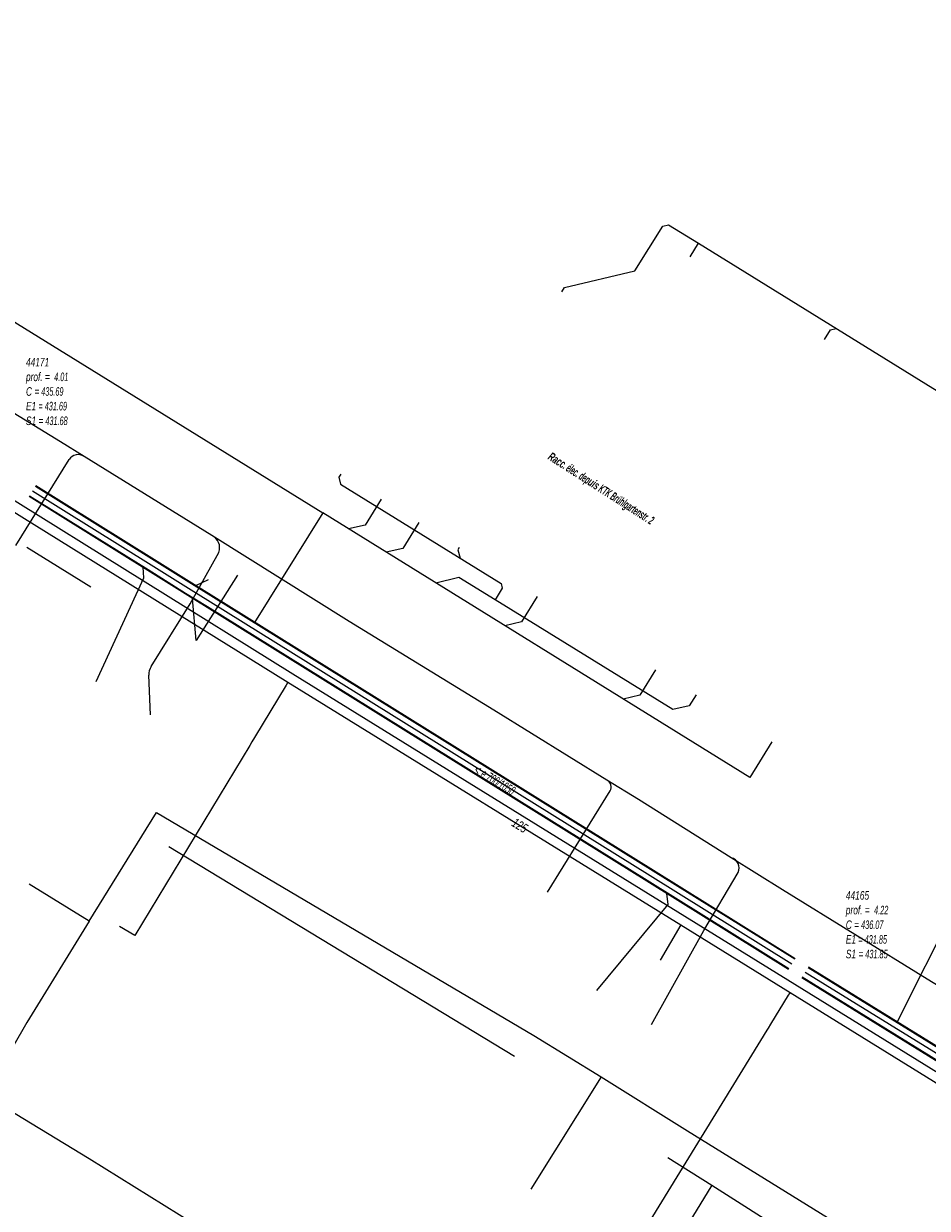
# Model space of a CAD drawing. Header units: metres. Extents: x 2695563 to 2696938, y 1260544 to 1262032.
# Tile 188 of 256: x 2696219 to 2696272, y 1261714 to 1261784. Entities that reach past the tile are written whole.
import ezdxf

# ---------------------------------------------------------------- set-up
doc = ezdxf.new("R2010")
doc.units = ezdxf.units.M
doc.header["$LTSCALE"] = 100
doc.linetypes.add('AUSGEZOGEN', pattern=[0])
doc.linetypes.add('STRICHLINIE2_S3', pattern=[0.25, 0.15, -0.1])
for name, color, linetype in [('Eau portable_Cadastre des conduites_Conduite', 171, 'AUSGEZOGEN'), ('Eau potable_Cadastre des conduites_Conduite_Texte', 171, 'AUSGEZOGEN'), ('EU_Cadastre des conduites', 24, 'AUSGEZOGEN'), ('EU_Cadastre des conduites – Texte', 7, 'AUSGEZOGEN'), ('EU_Cadastre des conduites_Regard normalisé – Texte', 24, 'AUSGEZOGEN'), ('Réseau électrique_Cadastre des conduite_Texte libre_Texte', 1, 'AUSGEZOGEN'), ('Réseau électrique_Cadastre des conduite_Tronçon de tracé', 1, 'AUSGEZOGEN'), ('TV_Cadastre des conduites_CONDUITE', 92, 'AUSGEZOGEN'), ('Télécommunications_SW_Cadastre des conduites_Bord du tracé', 94, 'AUSGEZOGEN')]:
    doc.layers.add(name, color=color, linetype=linetype)
doc.styles.add('ARIAL', font='arial.ttf')
doc.styles.add('ARIALNARROW', font='ARIALN.TTF')

# ---------------------------------------------------------------- blocks, each defined once
blk = doc.blocks.new('COMPLEXOBJECT_2140')
at = {"layer": 'Réseau électrique_Cadastre des conduite_Tronçon de tracé', "color": 1, "linetype": 'AUSGEZOGEN', "transparency": 33554687}
blk.add_line((6248.658, 11733.001), (6252.342, 11738.951), dxfattribs=at)
blk.add_arc((6251.949, 11739.185), 0.457, 329.19009, 63.6853, dxfattribs=at)
blk = doc.blocks.new('COMPLEXOBJECT_2635')
at = {"layer": 'Réseau électrique_Cadastre des conduite_Tronçon de tracé', "color": 1, "linetype": 'AUSGEZOGEN', "transparency": 33554687}
blk.add_line((6227.638, 11749.954), (6229.327, 11752.987), dxfattribs=at)
blk.add_arc((6228.578, 11753.258), 0.797, 340.07739, 64.57816, dxfattribs=at)
blk = doc.blocks.new('COMPLEXOBJECT_2636')
at = {"layer": 'Réseau électrique_Cadastre des conduite_Tronçon de tracé', "color": 1, "linetype": 'AUSGEZOGEN', "transparency": 33554687}
blk.add_line((6257.851, 11730.749), (6259.874, 11734.155), dxfattribs=at)
blk.add_arc((6259.309, 11734.421), 0.625, 334.79029, 74.75163, dxfattribs=at)

msp = doc.modelspace()

# ---------------------------------------------------------------- linework, layer by layer
at = {"layer": 'Eau portable_Cadastre des conduites_Conduite', "color": 7, "linetype": 'AUSGEZOGEN', "transparency": 33554687}
msp.add_line((2696257.479, 1261730.881), (2696256.254, 1261728.801), dxfattribs=at)
for points in [[(2696166.121, 1261782.4), (2696166.508, 1261782.502), (2696171.83, 1261783.906), (2696179.344, 1261779.267), (2696198.019, 1261767.738), (2696198.843, 1261767.231), (2696234.357, 1261745.164), (2696257.479, 1261730.881), (2696263.902, 1261726.909), (2696287.958, 1261712.025), (2696311.959, 1261697.127), (2696337.969, 1261681.093), (2696365.887, 1261663.784), (2696367.164, 1261664.018)], [(2696234.357, 1261745.164), (2696234.254, 1261744.993), (2696232.4, 1261741.906), (2696232.244, 1261741.646)], [(2696232.244, 1261741.646), (2696232.115, 1261741.432), (2696225.36, 1261730.26), (2696224.459, 1261730.794)], [(2696263.902, 1261726.909), (2696263.797, 1261726.739), (2696262.75, 1261725.034), (2696262.61, 1261724.806)], [(2696262.61, 1261724.806), (2696262.541, 1261724.694), (2696254.75, 1261712), (2696253.83, 1261712.591)]]:
    msp.add_lwpolyline(points, dxfattribs=at)
at = {"layer": 'EU_Cadastre des conduites', "color": 24, "linetype": 'AUSGEZOGEN', "transparency": 33554687}
for p, q in [((2696258.026, 1261770.196), (2696258.517, 1261770.986)), ((2696236.409, 1261755.118), (2696232.399, 1261748.664)), ((2696261.539, 1261739.554), (2696236.409, 1261755.118)), ((2696229.665, 1261751.188), (2696228.93, 1261750.824)), ((2696231.401, 1261751.461), (2696228.971, 1261747.623)), ((2696228.971, 1261747.623), (2696228.745, 1261750.083)), ((2696262.835, 1261741.649), (2696261.539, 1261739.554)), ((2696273.64, 1261732.028), (2696270.178, 1261725.137))]:
    msp.add_line(p, q, dxfattribs=at)
at = {"layer": 'EU_Cadastre des conduites', "linetype": 'AUSGEZOGEN', "transparency": 33554687}
for p, q in [((2696226.484, 1261752.323), (2696219.506, 1261756.672)), ((2696226.494, 1261752.34), (2696219.516, 1261756.689)), ((2696226.504, 1261752.357), (2696219.526, 1261756.706)), ((2696226.114, 1261751.729), (2696219.136, 1261756.078)), ((2696226.124, 1261751.746), (2696219.146, 1261756.095)), ((2696226.134, 1261751.763), (2696219.156, 1261756.112)), ((2696228.704, 1261750.964), (2696226.494, 1261752.34)), ((2696228.714, 1261750.981), (2696226.504, 1261752.357)), ((2696228.324, 1261750.353), (2696226.114, 1261751.729)), ((2696228.334, 1261750.37), (2696226.124, 1261751.746)), ((2696228.344, 1261750.387), (2696226.134, 1261751.763)), ((2696228.694, 1261750.947), (2696226.484, 1261752.323)), ((2696229.982, 1261750.145), (2696228.694, 1261750.947)), ((2696229.992, 1261750.162), (2696228.704, 1261750.964)), ((2696230.002, 1261750.179), (2696228.714, 1261750.981)), ((2696229.612, 1261749.551), (2696228.324, 1261750.353)), ((2696229.622, 1261749.568), (2696228.334, 1261750.37)), ((2696229.632, 1261749.585), (2696228.344, 1261750.387)), ((2696255.475, 1261733.452), (2696229.612, 1261749.551)), ((2696255.485, 1261733.469), (2696229.622, 1261749.568)), ((2696255.495, 1261733.486), (2696229.632, 1261749.585)), ((2696255.845, 1261734.046), (2696229.982, 1261750.145)), ((2696255.855, 1261734.063), (2696229.992, 1261750.162)), ((2696255.865, 1261734.08), (2696230.002, 1261750.179)), ((2696264.178, 1261728.854), (2696255.845, 1261734.046)), ((2696264.188, 1261728.871), (2696255.855, 1261734.063)), ((2696264.198, 1261728.888), (2696255.865, 1261734.08)), ((2696263.808, 1261728.26), (2696255.475, 1261733.452)), ((2696263.818, 1261728.277), (2696255.485, 1261733.469)), ((2696263.828, 1261728.294), (2696255.495, 1261733.486)), ((2696280.354, 1261718.842), (2696264.97, 1261728.359)), ((2696280.364, 1261718.859), (2696264.98, 1261728.376)), ((2696280.375, 1261718.875), (2696264.99, 1261728.392)), ((2696279.985, 1261718.247), (2696264.602, 1261727.764)), ((2696279.996, 1261718.263), (2696264.612, 1261727.78)), ((2696280.006, 1261718.28), (2696264.622, 1261727.797))]:
    msp.add_line(p, q, dxfattribs=at)
at = {"layer": 'EU_Cadastre des conduites', "color": 255, "transparency": 33554687}
for p, q in [((2696226.309, 1261752.043), (2696219.331, 1261756.392)), ((2696228.519, 1261750.667), (2696226.309, 1261752.043)), ((2696229.807, 1261749.865), (2696228.519, 1261750.667)), ((2696255.67, 1261733.766), (2696229.807, 1261749.865)), ((2696264.003, 1261728.574), (2696255.67, 1261733.766)), ((2696280.18, 1261718.561), (2696264.796, 1261728.078))]:
    msp.add_line(p, q, dxfattribs=at)
at = {"layer": 'EU_Cadastre des conduites', "color": 24, "linetype": 'AUSGEZOGEN', "transparency": 33554687}
for points in [[(2696204.956, 1261778.773), (2696206.081, 1261773.901), (2696236.409, 1261755.118)], [(2696250.484, 1261768.132), (2696250.641, 1261768.388), (2696254.778, 1261769.361), (2696256.41, 1261771.996), (2696256.754, 1261772.077), (2696258.517, 1261770.986)], [(2696258.517, 1261770.986), (2696282.785, 1261755.962), (2696283.575, 1261756.084)], [(2696265.925, 1261765.325), (2696266.275, 1261765.889), (2696266.615, 1261765.973)], [(2696237.466, 1261757.397), (2696237.364, 1261757.232), (2696237.461, 1261756.819), (2696246.906, 1261750.969), (2696246.971, 1261750.694), (2696246.55, 1261750.013)], [(2696239.847, 1261755.925), (2696238.901, 1261754.395), (2696237.925, 1261754.179)], [(2696242.059, 1261754.557), (2696241.113, 1261753.028), (2696240.137, 1261752.809)], [(2696244.44, 1261753.085), (2696244.351, 1261752.94), (2696244.496, 1261752.462)], [(2696223.089, 1261745.21), (2696225.89, 1261751.293), (2696225.839, 1261751.924)], [(2696246.55, 1261750.013), (2696244.425, 1261751.33), (2696243.065, 1261750.995)], [(2696258.37, 1261744.41), (2696257.97, 1261743.764), (2696256.995, 1261743.545), (2696246.55, 1261750.013)], [(2696249.014, 1261750.195), (2696248.093, 1261748.705), (2696247.117, 1261748.486)], [(2696255.988, 1261745.883), (2696255.064, 1261744.388), (2696254.088, 1261744.168)], [(2696252.53, 1261727.022), (2696256.727, 1261732.079), (2696256.65, 1261732.72)]]:
    msp.add_lwpolyline(points, dxfattribs=at)
at = {"layer": 'Réseau électrique_Cadastre des conduite_Tronçon de tracé', "color": 1, "linetype": 'AUSGEZOGEN', "transparency": 33554687}
for p, q in [((2696234.647, 1261745.632), (2696201.434, 1261766.313)), ((2696218.359, 1261753.195), (2696221.496, 1261758.256)), ((2696229.89, 1261753.788), (2696222.376, 1261758.443)), ((2696222.763, 1261750.757), (2696218.998, 1261753.078)), ((2696226.313, 1261746.083), (2696228.608, 1261749.764)), ((2696226.272, 1261743.241), (2696226.173, 1261745.569))]:
    msp.add_line(p, q, dxfattribs=at)
at = {"layer": 'Réseau électrique_Cadastre des conduite_Tronçon de tracé', "color": 1, "linetype": 'STRICHLINIE2_S3', "transparency": 33554687}
msp.add_line((2696255.754, 1261725.023), (2696258.821, 1261730.559), dxfattribs=at)
at = {"layer": 'Réseau électrique_Cadastre des conduite_Tronçon de tracé', "color": 1, "linetype": 'AUSGEZOGEN', "transparency": 33554687}
for points in [[(2696222.376, 1261758.443), (2696220.979, 1261759.307), (2696212.45, 1261764.529), (2696203.948, 1261769.792), (2696197.167, 1261774.037)], [(2696253.122, 1261739.405), (2696246.484, 1261743.511), (2696237.956, 1261748.733), (2696229.89, 1261753.788)], [(2696338.258, 1261681.561), (2696312.248, 1261697.595), (2696288.248, 1261712.493), (2696264.191, 1261727.377), (2696234.647, 1261745.632)], [(2696260.443, 1261734.834), (2696254.988, 1261738.25), (2696253.122, 1261739.405)], [(2696280.669, 1261722.362), (2696271.968, 1261727.682), (2696263.463, 1261732.942), (2696260.443, 1261734.834)]]:
    msp.add_lwpolyline(points, dxfattribs=at)
for centre, radius, start, end in [((2696222.026, 1261757.927), 0.624, 55.82866, 148.16514), ((2696227.068, 1261745.601), 0.896, 147.46429, 182.0632)]:
    msp.add_arc(centre, radius, start, end, dxfattribs=at)
at = {"layer": 'TV_Cadastre des conduites_CONDUITE', "color": 92, "linetype": 'AUSGEZOGEN', "transparency": 33554687}
for p, q in [((2696227.355, 1261735.491), (2696247.69, 1261723.149)), ((2696256.709, 1261717.195), (2696259.299, 1261715.557)), ((2696259.299, 1261715.557), (2696249.579, 1261699.791)), ((2696259.299, 1261715.557), (2696272.248, 1261707.364))]:
    msp.add_line(p, q, dxfattribs=at)
msp.add_lwpolyline([(2696213.937, 1261722.427), (2696222.676, 1261717.138), (2696230.609, 1261712.194)], dxfattribs=at)
at = {"layer": 'Télécommunications_SW_Cadastre des conduites_Bord du tracé', "color": 94, "linetype": 'AUSGEZOGEN', "transparency": 33554687}
for p, q in [((2696222.677, 1261731.09), (2696219.145, 1261733.269)), ((2696252.78, 1261721.942), (2696248.652, 1261715.324))]:
    msp.add_line(p, q, dxfattribs=at)
for points in [[(2696222.677, 1261731.09), (2696226.625, 1261737.494), (2696248.822, 1261724.381), (2696252.78, 1261721.942)], [(2696222.677, 1261731.09), (2696219.003, 1261725.132), (2696217.222, 1261722.049)], [(2696252.78, 1261721.942), (2696257.871, 1261718.767), (2696278.615, 1261705.922), (2696282.865, 1261703.289), (2696278.758, 1261696.658)]]:
    msp.add_lwpolyline(points, dxfattribs=at)

# ---------------------------------------------------------------- block references
at = {"layer": 'Réseau électrique_Cadastre des conduite_Tronçon de tracé', "color": 1, "linetype": 'AUSGEZOGEN', "lineweight": -3, "transparency": 33554687}
for name in ['COMPLEXOBJECT_2635', 'COMPLEXOBJECT_2140', 'COMPLEXOBJECT_2636']:
    msp.add_blockref(name, (2690000.97, 1249999.81), dxfattribs=at)

# ---------------------------------------------------------------- texts
at = {"layer": 'Eau potable_Cadastre des conduites_Conduite_Texte', "color": 7, "transparency": 33554687, "insert": (2696248, 1261736.73), "char_height": 0.55426, "width": 1.10014, "attachment_point": 5, "rotation": 328.2957, "style": 'ARIAL'}
msp.add_mtext('\\A1;{\\fArial|i1|b0;\\H0.554263;\\W0.700000;\\C7;125}\\P', dxfattribs=at)
at = {"layer": 'EU_Cadastre des conduites – Texte', "color": 24, "transparency": 33554687, "insert": (2696246.523, 1261739.392), "char_height": 0.55705, "width": 6, "attachment_point": 5, "rotation": 328.6809, "style": 'ARIAL'}
msp.add_mtext('\\A1;{\\fArial|i1|b0;\\H0.557054;\\W0.700000;\\C24;< \\W0.490000;e 700/1050}\\P', dxfattribs=at)
at = {"layer": 'EU_Cadastre des conduites_Regard normalisé – Texte', "color": 24, "transparency": 33554687, "char_height": 0.50641, "attachment_point": 1, "line_spacing_factor": 1.024096, "style": 'ARIAL'}
for s, insert, width in [('\\A1;{\\fArial|b0|i1|c0|p34;\\W0.69446;44171}\\P{\\fArial|b0|i1|c0|p34;\\H0.99721x;\\W0.69446;prof. = \\W0.48612; 4.01}\\P{\\fArial|b0|i1|c0|p34;\\H0.99721x;\\W0.69446;C =\\W0.48612; 435.69}\\P{\\fArial|b0|i1|c0|p34;\\H0.99721x;\\W0.69446;E1 \\W0.48612;= 431.69}\\P{\\fArial|b0|i1|c0|p34;\\H0.99721x;\\W0.69446;S1 =\\W0.48612; 431.68}', (2696218.952, 1261764.245), 2.83115), ('\\A1;{\\fArial|b0|i1|c0|p34;\\W0.69709;44165}\\P{\\fArial|b0|i1|c0|p34;\\H0.99721x;\\W0.69709;prof. = \\W0.48796; 4.22}\\P{\\fArial|b0|i1|c0|p34;\\H0.99721x;\\W0.69709;C =\\W0.48796; 436.07}\\P{\\fArial|b0|i1|c0|p34;\\H0.99721x;\\W0.69709;E1 \\W0.48796;= 431.85}\\P{\\fArial|b0|i1|c0|p34;\\H0.99721x;\\W0.69709;S1 =\\W0.48796; 431.85}', (2696267.18, 1261732.869), 2.8452)]:
    msp.add_mtext(s, dxfattribs=dict(at, insert=insert, width=width))
at = {"layer": 'Réseau électrique_Cadastre des conduite_Texte libre_Texte', "color": 1, "transparency": 33554687, "insert": (2696252.745, 1261756.505), "char_height": 0.5075, "width": 12, "attachment_point": 5, "rotation": 327.4092, "style": 'ARIALNARROW'}
msp.add_mtext('\\A1;{\\fArial Narrow|b1|i1|c0|p34;\\W0.7;Racc\\W0.49;. élec. dep\\W0.7;uis\\W0.49; KTK Brühlgartenstr. 2}', dxfattribs=at)

doc.saveas('drawing.dxf')
